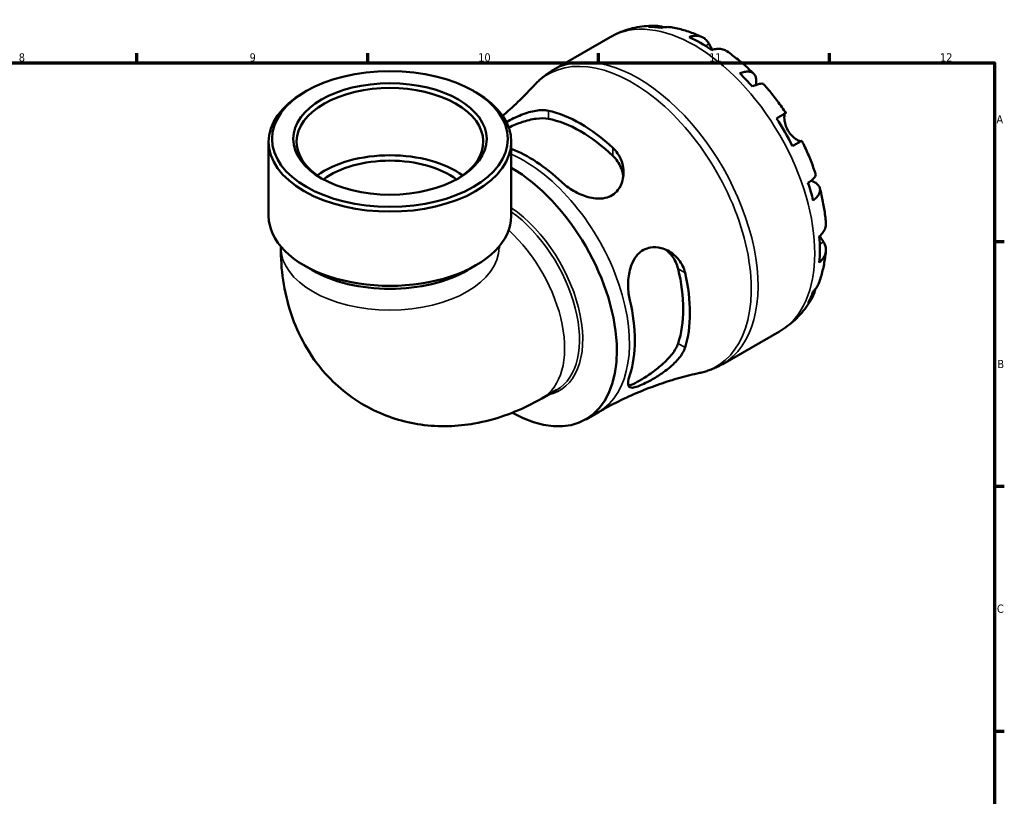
# Model space of a CAD drawing. Header units: millimetres. Extents: x 0 to 905, y 0 to 771.
# Tile 6 of 6: x 525 to 824, y 351 to 587. Entities that reach past the tile are written whole.
import ezdxf

# ---------------------------------------------------------------- set-up
doc = ezdxf.new("R2010")
doc.units = ezdxf.units.MM
for name, color, linetype, lineweight in [('Border (ISO)', 7, 'Continuous', 70), ('Visible (ISO)', 7, 'Continuous', 50), ('Visible Narrow (ISO)', 7, 'Continuous', 35)]:
    doc.layers.add(name, color=color, linetype=linetype, lineweight=lineweight)
doc.styles.add('Note Text (ISO)', font='tahoma.ttf')

# ---------------------------------------------------------------- blocks, each defined once
blk = doc.blocks.new('Borders Default Border')
at = {"layer": 'Border (ISO)'}
for p, q in [((560.67, 574), (560.67, 576.9)), ((630.75, 574), (630.75, 576.9)), ((700.83, 574), (700.83, 576.9)), ((770.92, 574), (770.92, 576.9)), ((821, 519.75), (823.9, 519.75)), ((821, 445.5), (823.9, 445.5)), ((821, 371.25), (823.9, 371.25))]:
    blk.add_line(p, q, dxfattribs=at)
at = {"layer": 'Border (ISO)', "flags": 128}
blk.add_lwpolyline([(20, 20), (20, 574), (821, 574), (821, 20), (20, 20)], dxfattribs=at)
at = {"layer": 'Border (ISO)', "color": 232, "true_color": 0xca0064, "char_height": 2.5, "attachment_point": 7, "style": 'Note Text (ISO)'}
for s, insert in [('8', (524.81, 574.34)), ('9', (594.88, 574.35)), ('10', (664.29, 574.35)), ('11', (734.37, 574.4)), ('12', (804.46, 574.4)), ('A', (821.59, 555.62)), ('B', (821.89, 481.37)), ('C', (821.73, 407.08))]:
    blk.add_mtext(s, dxfattribs=dict(at, insert=insert))

msp = doc.modelspace()

# ---------------------------------------------------------------- linework, layer by layer
at = {"layer": 'Visible (ISO)'}
for p, q in [((687.098, 571.87), (704.322, 581.789)), ((612.071, 565.427), (611.339, 565.003)), ((662.889, 565.427), (663.62, 565.003)), ((600.653, 527.525), (600.653, 550.065)), ((674.306, 527.525), (674.306, 550.065)), ((604.336, 518.282), (604.336, 518.075)), ((670.623, 518.282), (670.623, 518.075)), ((613.953, 511.071), (611.339, 512.588)), ((661.006, 511.071), (663.62, 512.588)), ((738.498, 482.612), (755.722, 492.531)), ((683.605, 472.184), (688.106, 474.775)), ((696.936, 465.81), (700.754, 468.009))]:
    msp.add_line(p, q, dxfattribs=at)
for centre, major_axis, ratio, start_param, end_param in [((731.737, 538.148), (-25.578, 44.417), 0.5780931, 5.8354042, 5.9494356), ((731.737, 538.148), (-25.578, 44.417), 0.5780931, 5.4049542, 5.5944875), ((637.48, 550.065), (-28.328, 0), 0.5758617, 2.378205, 7.046573), ((731.737, 538.148), (-25.578, 44.417), 0.5780931, 5.0500061, 5.1640375), ((637.48, 550.065), (-36.826, 0), 0.5758617, 5.5016397, 10.2063236), ((695.369, 517.204), (23.411, -40.654), 0.5780931, 2.0582112, 2.6580452), ((695.369, 517.204), (21.987, -38.182), 0.5780931, 2.0381235, 2.6781329), ((731.737, 538.148), (-25.578, 44.417), 0.5780931, 4.619556, 4.8090893), ((679.777, 508.226), (-22.623, 39.286), 0.5780931, 5.1890174, 5.6712281), ((637.48, 529.651), (-28.328, 0), 0.5758617, 3.8176232, 5.6071547), ((637.48, 529.651), (-25.495, 0), 0.5758617, 3.7993265, 5.6254514), ((674.32, 505.083), (22.616, -39.274), 0.5780931, 5.509829, 8.6417461), ((731.737, 538.148), (-25.578, 44.417), 0.5780931, 4.2646079, 4.3786393), ((637.48, 527.525), (-36.826, 0), 0.5758617, 0, 3.1415927), ((731.737, 538.148), (-25.578, 44.417), 0.5780931, 3.8341579, 4.0236912), ((695.369, 517.204), (21.987, -38.182), 0.5780931, 0.4673272, 1.1073366), ((637.48, 524.515), (33.144, 0), 0.5758617, 3.9231383, 5.5016397), ((695.369, 517.204), (23.411, -40.654), 0.5780931, 0.4874148, 1.0872489), ((731.737, 538.148), (25.578, -44.417), 0.5780931, 0.3376171, 0.4516485), ((679.777, 508.226), (-22.623, 39.286), 0.5780931, 3.6182211, 4.2396279)]:
    msp.add_ellipse(centre, major_axis=major_axis, ratio=ratio, start_param=start_param, end_param=end_param, dxfattribs=at)
for major_axis in [(35.796, 0), (29.358, 0)]:
    msp.add_ellipse((637.48, 550.907), major_axis=major_axis, ratio=0.5758617, dxfattribs=at)
for points, knots in [([(704.322, 581.789), (705.169, 582.277), (706.044, 582.715), (707.836, 583.487), (708.752, 583.821), (710.61, 584.382), (711.551, 584.609), (713.444, 584.96), (714.396, 585.084), (716.299, 585.235), (717.25, 585.261), (718.196, 585.242)], [5.49972085, 5.49972085, 5.49972085, 5.49972085, 5.56676099, 5.56676099, 5.63380113, 5.63380113, 5.70084126, 5.70084126, 5.7678814, 5.7678814, 5.83492154, 5.83492154, 5.83492154, 5.83492154]), ([(715.982, 584.957), (716.589, 585.129), (717.212, 585.22), (718.379, 585.259), (719.029, 585.207), (720.007, 584.998), (720.339, 584.903), (720.661, 584.791)], [0.23003486, 0.23003486, 0.23003486, 0.23003486, 0.44833783, 0.44833783, 0.67289568, 0.67289568, 0.78991665, 0.78991665, 0.78991665, 0.78991665]), ([(722.807, 584.802), (722.359, 584.877), (721.906, 584.901), (720.955, 584.857), (720.376, 584.762), (719.798, 584.587)], [6.57935547, 6.57935547, 6.57935547, 6.57935547, 6.75690579, 6.75690579, 6.97520876, 6.97520876, 6.97520876, 6.97520876]), ([(722.807, 584.802), (723.463, 584.691), (724.115, 584.561), (725.409, 584.263), (726.052, 584.096), (727.328, 583.727), (727.961, 583.525), (729.217, 583.089), (729.84, 582.855), (731.076, 582.357), (731.689, 582.092), (732.296, 581.813)], [5.94497245, 5.94497245, 5.94497245, 5.94497245, 5.99255162, 5.99255162, 6.04013079, 6.04013079, 6.08770996, 6.08770996, 6.13528912, 6.13528912, 6.18286829, 6.18286829, 6.18286829, 6.18286829]), ([(728.308, 581.838), (728.857, 582.024), (729.393, 582.137), (730.357, 582.229), (730.87, 582.213), (731.829, 582.022), (732.275, 581.848), (733.024, 581.411), (733.396, 581.107), (733.967, 580.445), (734.186, 580.113), (734.366, 579.767)], [0.2300371, 0.2300371, 0.2300371, 0.2300371, 0.4481544, 0.4481544, 0.6727436, 0.6727436, 0.8973328, 0.8973328, 1.1227327, 1.1227327, 1.2981486, 1.2981486, 1.2981486, 1.2981486]), ([(734.366, 579.767), (734.433, 579.639), (734.505, 579.501), (734.668, 579.196), (734.758, 579.028), (734.98, 578.624), (735.114, 578.385), (735.295, 578.076), (735.331, 578.014), (735.367, 577.953)], [-0.78516465, -0.78516465, -0.78516465, -0.78516465, -0.71674204, -0.71674204, -0.64259311, -0.64259311, -0.54817339, -0.54817339, -0.52513775, -0.52513775, -0.52513775, -0.52513775]), ([(739.777, 577.507), (739.688, 577.569), (739.598, 577.627), (739.134, 577.898), (738.688, 578.072), (737.729, 578.263), (737.216, 578.279), (736.252, 578.187), (735.716, 578.074), (735.167, 577.888)], [6.2608959, 6.2608959, 6.2608959, 6.2608959, 6.31513039, 6.31513039, 6.53971958, 6.53971958, 6.76430877, 6.76430877, 6.98242607, 6.98242607, 6.98242607, 6.98242607]), ([(739.777, 577.508), (740.349, 577.111), (740.915, 576.701), (742.037, 575.859), (742.592, 575.426), (743.691, 574.537), (744.235, 574.082), (745.31, 573.149), (745.842, 572.672), (746.893, 571.697), (747.412, 571.199), (747.926, 570.691)], [0.10215415, 0.10215415, 0.10215415, 0.10215415, 0.15041409, 0.15041409, 0.19867404, 0.19867404, 0.24693398, 0.24693398, 0.29519393, 0.29519393, 0.34345388, 0.34345388, 0.34345388, 0.34345388]), ([(681.221, 567.133), (681.56, 567.504), (681.91, 567.866), (682.632, 568.569), (683.005, 568.91), (683.77, 569.569), (684.164, 569.887), (684.97, 570.498), (685.384, 570.791), (686.228, 571.351), (686.659, 571.618), (687.098, 571.87)], [5.31717375, 5.31717375, 5.31717375, 5.31717375, 5.35368317, 5.35368317, 5.39019259, 5.39019259, 5.42670201, 5.42670201, 5.46321143, 5.46321143, 5.49972085, 5.49972085, 5.49972085, 5.49972085]), ([(743.676, 570.837), (744.197, 571.044), (744.692, 571.188), (745.556, 571.353), (746.002, 571.385), (746.8, 571.311), (747.152, 571.205), (747.713, 570.904), (747.973, 570.682), (748.374, 570.113), (748.514, 569.765), (748.674, 569.04), (748.708, 568.596), (748.663, 567.843), (748.629, 567.567), (748.58, 567.288)], [0.2300349, 0.2300349, 0.2300349, 0.2300349, 0.4483378, 0.4483378, 0.6728957, 0.6728957, 0.8974535, 0.8974535, 1.1226267, 1.1226267, 1.3478, 1.3478, 1.5738057, 1.5738057, 1.6947899, 1.6947899, 1.6947899, 1.6947899]), ([(681.221, 567.133), (679.868, 565.648), (678.433, 564.163), (675.406, 561.219), (673.815, 559.76), (671.996, 558.195), (671.839, 558.061), (671.682, 557.927)], [5.31717375, 5.31717375, 5.31717375, 5.31717375, 5.353683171, 5.353683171, 5.390192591, 5.390192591, 5.393620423, 5.393620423, 5.393620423, 5.393620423]), ([(750.974, 567.477), (750.893, 567.567), (750.78, 567.629), (750.463, 567.713), (750.206, 567.719), (749.573, 567.618), (749.196, 567.513), (748.435, 567.239), (747.985, 567.049), (747.492, 566.812)], [6.14481821, 6.14481821, 6.14481821, 6.14481821, 6.3077901, 6.3077901, 6.53234794, 6.53234794, 6.75690579, 6.75690579, 6.97520876, 6.97520876, 6.97520876, 6.97520876]), ([(750.974, 567.477), (751.456, 566.936), (751.931, 566.387), (752.867, 565.272), (753.328, 564.706), (754.235, 563.558), (754.681, 562.977), (755.559, 561.8), (755.99, 561.204), (756.836, 559.999), (757.251, 559.39), (757.658, 558.774)], [0.44157516, 0.44157516, 0.44157516, 0.44157516, 0.4894013, 0.4894013, 0.53722743, 0.53722743, 0.58505357, 0.58505357, 0.6328797, 0.6328797, 0.68070584, 0.68070584, 0.68070584, 0.68070584]), ([(672.823, 556.024), (673.536, 556.424), (674.276, 556.812), (676.557, 557.918), (678.134, 558.556), (681.096, 559.415), (682.495, 559.657), (684.407, 559.668), (685.014, 559.611), (685.568, 559.49)], [-1.6697493, -1.6697493, -1.6697493, -1.6697493, -1.4184679, -1.4184679, -0.9070726, -0.9070726, -0.4224468, -0.4224468, -0.1748914, -0.1748914, -0.1748914, -0.1748914]), ([(673.53, 554.397), (674.85, 555.005), (676.259, 555.573), (678.976, 556.481), (680.477, 556.867), (683.261, 557.247), (684.544, 557.238), (685.568, 557.041)], [3.8575752, 3.8575752, 3.8575752, 3.8575752, 4.2763526, 4.2763526, 4.7341023, 4.7341023, 5.1918519, 5.1918519, 5.1918519, 5.1918519]), ([(754.825, 557.153), (755.294, 557.423), (755.711, 557.663), (756.391, 558.053), (756.714, 558.238), (757.219, 558.527), (757.4, 558.63), (757.618, 558.754), (757.674, 558.784), (757.639, 558.761), (757.578, 558.725), (757.483, 558.669)], [0.2300371, 0.2300371, 0.2300371, 0.2300371, 0.4481544, 0.4481544, 0.6727436, 0.6727436, 0.8973328, 0.8973328, 1.1227327, 1.1227327, 1.2981486, 1.2981486, 1.2981486, 1.2981486]), ([(757.483, 558.669), (757.463, 558.657), (757.444, 558.641), (757.375, 558.565), (757.33, 558.479), (757.252, 558.231), (757.22, 558.066), (757.173, 557.578), (757.172, 557.224), (757.258, 556.34), (757.36, 555.802), (757.71, 554.666), (757.963, 554.078), (758.283, 553.522)], [-0.78090098, -0.78090098, -0.78090098, -0.78090098, -0.74249641, -0.74249641, -0.64168011, -0.64168011, -0.53308797, -0.53308797, -0.37727943, -0.37727943, -0.19250343, -0.19250343, 0, 0, 0, 0]), ([(758.283, 553.522), (758.473, 553.194), (758.684, 552.88), (759.155, 552.271), (759.415, 551.981), (760.029, 551.382), (760.382, 551.097), (761.032, 550.653), (761.323, 550.494), (761.742, 550.315), (761.891, 550.269), (762.125, 550.227), (762.213, 550.227), (762.279, 550.246)], [0, 0, 0, 0, 0.11375655, 0.11375655, 0.23538098, 0.23538098, 0.39430899, 0.39430899, 0.54630686, 0.54630686, 0.65204055, 0.65204055, 0.7489387, 0.7489387, 0.7489387, 0.7489387]), ([(762.508, 550.374), (762.507, 550.374), (762.453, 550.344), (762.25, 550.23), (762.069, 550.127), (761.564, 549.838), (761.241, 549.653), (760.561, 549.262), (760.144, 549.023), (759.675, 548.753)], [6.1219887, 6.1219887, 6.1219887, 6.1219887, 6.31513039, 6.31513039, 6.53971958, 6.53971958, 6.76430877, 6.76430877, 6.98242607, 6.98242607, 6.98242607, 6.98242607]), ([(762.508, 550.374), (762.838, 549.713), (763.158, 549.049), (763.779, 547.713), (764.079, 547.042), (764.66, 545.693), (764.941, 545.016), (765.481, 543.656), (765.741, 542.974), (766.239, 541.605), (766.478, 540.919), (766.705, 540.231)], [0.89009478, 0.89009478, 0.89009478, 0.89009478, 0.93792256, 0.93792256, 0.98575034, 0.98575034, 1.03357813, 1.03357813, 1.08140591, 1.08140591, 1.12923369, 1.12923369, 1.12923369, 1.12923369]), ([(705.169, 548.202), (705.711, 547.697), (706.189, 547.138), (707.385, 545.395), (707.915, 544.115), (708.493, 541.311), (708.47, 539.769), (707.825, 537.276), (707.355, 536.275), (706.201, 534.811), (705.622, 534.287), (704.315, 533.478), (703.612, 533.193), (701.898, 532.794), (700.882, 532.75), (698.373, 532.998), (696.875, 533.432), (693.931, 534.693), (692.486, 535.541), (690.622, 536.939), (690.078, 537.397), (689.578, 537.87)], [-3.8955804, -3.8955804, -3.8955804, -3.8955804, -3.6535708, -3.6535708, -3.19293, -3.19293, -2.6729658, -2.6729658, -2.284942, -2.284942, -2.0060777, -2.0060777, -1.7415575, -1.7415575, -1.4079212, -1.4079212, -0.9369214, -0.9369214, -0.4425319, -0.4425319, -0.2186521, -0.2186521, -0.2186521, -0.2186521]), ([(705.169, 545.753), (706.193, 544.771), (707.052, 543.547), (707.98, 541.362), (708.218, 540.45), (708.328, 539.563)], [-1.7544572, -1.7544572, -1.7544572, -1.7544572, -1.29670755, -1.29670755, -0.99224348, -0.99224348, -0.99224348, -0.99224348]), ([(764.376, 537.568), (764.829, 537.874), (765.22, 538.168), (765.839, 538.687), (766.12, 538.958), (766.526, 539.452), (766.65, 539.675), (766.739, 539.988), (766.742, 540.116), (766.705, 540.231)], [0.23003486, 0.23003486, 0.23003486, 0.23003486, 0.44833783, 0.44833783, 0.67289568, 0.67289568, 0.89745353, 0.89745353, 1.0611692, 1.0611692, 1.0611692, 1.0611692]), ([(765.309, 538.248), (765.592, 538.147), (765.864, 538.033), (766.551, 537.692), (766.917, 537.443), (767.463, 536.946), (767.692, 536.652), (767.983, 536.024), (768.044, 535.69), (768.022, 535.058), (767.937, 534.702), (767.6, 533.977), (767.347, 533.609), (766.77, 532.946), (766.398, 532.592), (765.957, 532.245)], [5.5033678, 5.5033678, 5.5033678, 5.5033678, 5.6314379, 5.6314379, 5.8574437, 5.8574437, 6.0826169, 6.0826169, 6.3077901, 6.3077901, 6.5323479, 6.5323479, 6.7569058, 6.7569058, 6.9752088, 6.9752088, 6.9752088, 6.9752088]), ([(767.966, 535.983), (768.149, 535.285), (768.321, 534.585), (768.64, 533.187), (768.788, 532.488), (769.059, 531.089), (769.182, 530.39), (769.403, 528.994), (769.501, 528.296), (769.671, 526.903), (769.743, 526.208), (769.801, 525.514)], [1.22732598, 1.22732598, 1.22732598, 1.22732598, 1.27558312, 1.27558312, 1.32384026, 1.32384026, 1.3720974, 1.3720974, 1.42035454, 1.42035454, 1.46861168, 1.46861168, 1.46861168, 1.46861168]), ([(767.817, 521.335), (768.254, 521.717), (768.621, 522.123), (769.184, 522.908), (769.428, 523.36), (769.744, 524.282), (769.817, 524.753), (769.816, 525.292), (769.811, 525.402), (769.801, 525.514)], [0.23003714, 0.23003714, 0.23003714, 0.23003714, 0.44815444, 0.44815444, 0.67274363, 0.67274363, 0.89733283, 0.89733283, 0.95341572, 0.95341572, 0.95341572, 0.95341572]), ([(767.975, 521.477), (768.083, 521.283), (768.19, 521.097), (768.435, 520.681), (768.569, 520.46), (768.826, 520.045), (768.946, 519.853), (769.06, 519.675), (769.064, 519.669), (769.067, 519.663)], [-2.85672969, -2.85672969, -2.85672969, -2.85672969, -2.78540812, -2.78540812, -2.69094331, -2.69094331, -2.59427293, -2.59427293, -2.59108226, -2.59108226, -2.59108226, -2.59108226]), ([(604.336, 518.075), (604.336, 511.491), (605.196, 504.684), (609.6, 491.549), (612.968, 485.19), (621.721, 475.426), (626.403, 471.743), (636.44, 466.575), (641.684, 464.975), (652.479, 463.445), (657.987, 463.672), (669.477, 465.682), (675.254, 467.814), (681.56, 471.038), (682.592, 471.6), (683.605, 472.184)], [3.1415927, 3.1415927, 3.1415927, 3.1415927, 3.4557519, 3.4557519, 3.7412138, 3.7412138, 3.9561089, 3.9561089, 4.1569694, 4.1569694, 4.378595, 4.378595, 4.6566571, 4.6566571, 4.712389, 4.712389, 4.712389, 4.712389]), ([(710.298, 501.981), (710.14, 502.644), (710.016, 503.337), (709.741, 505.59), (709.722, 507.208), (710.067, 510.355), (710.429, 511.889), (711.457, 514.226), (712.001, 515.104), (713.203, 516.413), (713.8, 516.888), (715.137, 517.624), (715.864, 517.868), (717.67, 518.159), (718.75, 518.086), (721.202, 517.459), (722.542, 516.748), (724.765, 514.869), (725.673, 513.722), (726.636, 511.736), (726.889, 511.026), (727.06, 510.286)], [-3.8481612, -3.8481612, -3.8481612, -3.8481612, -3.6270332, -3.6270332, -3.149235, -3.149235, -2.6745547, -2.6745547, -2.3368508, -2.3368508, -2.0716963, -2.0716963, -1.7982934, -1.7982934, -1.4184679, -1.4184679, -0.9070726, -0.9070726, -0.4224468, -0.4224468, -0.1748914, -0.1748914, -0.1748914, -0.1748914]), ([(721.135, 517.36), (721.857, 516.817), (722.535, 516.149), (723.971, 514.242), (724.603, 512.885), (724.942, 511.505)], [4.42692359, 4.42692359, 4.42692359, 4.42692359, 4.73410227, 4.73410227, 5.19185191, 5.19185191, 5.19185191, 5.19185191]), ([(769.067, 519.663), (769.276, 519.336), (769.453, 518.981), (769.739, 518.159), (769.815, 517.686), (769.817, 516.823), (769.744, 516.352), (769.428, 515.429), (769.184, 514.978), (768.621, 514.193), (768.254, 513.786), (767.817, 513.405)], [5.9143146, 5.9143146, 5.9143146, 5.9143146, 6.0897305, 6.0897305, 6.3151304, 6.3151304, 6.5397196, 6.5397196, 6.7643088, 6.7643088, 6.9824261, 6.9824261, 6.9824261, 6.9824261]), ([(769.799, 516.875), (769.738, 516.209), (769.662, 515.545), (769.478, 514.225), (769.37, 513.568), (769.122, 512.262), (768.981, 511.612), (768.666, 510.322), (768.491, 509.682), (768.104, 508.411), (767.893, 507.781), (767.663, 507.157)], [1.67115243, 1.67115243, 1.67115243, 1.67115243, 1.71873148, 1.71873148, 1.76631053, 1.76631053, 1.81388958, 1.81388958, 1.86146863, 1.86146863, 1.90904768, 1.90904768, 1.90904768, 1.90904768]), ([(766.585, 505.305), (766.521, 504.957), (766.433, 504.607), (766.12, 503.644), (765.839, 503.056), (765.22, 502.067), (764.829, 501.575), (764.376, 501.136)], [6.41028672, 6.41028672, 6.41028672, 6.41028672, 6.53234794, 6.53234794, 6.75690579, 6.75690579, 6.97520876, 6.97520876, 6.97520876, 6.97520876]), ([(765.957, 504.638), (766.398, 505.05), (766.77, 505.502), (767.291, 506.31), (767.501, 506.723), (767.662, 507.157)], [0.23003486, 0.23003486, 0.23003486, 0.23003486, 0.44833783, 0.44833783, 0.62985271, 0.62985271, 0.62985271, 0.62985271]), ([(765.752, 502.942), (765.293, 502.103), (764.792, 501.282), (763.702, 499.689), (763.114, 498.917), (761.851, 497.434), (761.177, 496.724), (759.747, 495.38), (758.991, 494.746), (757.407, 493.568), (756.579, 493.024), (755.722, 492.531)], [2.01902344, 2.01902344, 2.01902344, 2.01902344, 2.0868444, 2.0868444, 2.15466535, 2.15466535, 2.2224863, 2.2224863, 2.29030725, 2.29030725, 2.3581282, 2.3581282, 2.3581282, 2.3581282]), ([(727.06, 487.623), (726.893, 487.093), (726.648, 486.551), (725.734, 484.965), (724.89, 483.927), (722.748, 481.811), (721.4, 480.739), (718.916, 479.033), (717.813, 478.355), (715.967, 477.321), (715.222, 476.935), (713.867, 476.291), (713.268, 476.035), (712.064, 475.6), (711.517, 475.464), (710.476, 475.404), (710.101, 475.591), (709.721, 476.422), (709.733, 477.091), (710.013, 478.386), (710.138, 478.833), (710.298, 479.319)], [-3.8955804, -3.8955804, -3.8955804, -3.8955804, -3.6535708, -3.6535708, -3.19293, -3.19293, -2.6729658, -2.6729658, -2.284942, -2.284942, -2.0060777, -2.0060777, -1.7415575, -1.7415575, -1.4079212, -1.4079212, -0.9369214, -0.9369214, -0.4425319, -0.4425319, -0.2186521, -0.2186521, -0.2186521, -0.2186521]), ([(724.942, 488.843), (724.603, 487.854), (723.971, 486.736), (722.252, 484.511), (721.168, 483.402), (719.023, 481.5), (717.824, 480.562), (715.447, 478.881), (714.272, 478.134), (713.283, 477.565), (712.294, 476.996), (711.398, 476.55), (710.388, 476.198), (710.11, 476.131), (709.874, 476.107)], [-1.7544572, -1.7544572, -1.7544572, -1.7544572, -1.2967075, -1.2967075, -0.8389579, -0.8389579, -0.419479, -0.419479, 0, 0, 0, 0.419479, 0.419479, 0.6170295, 0.6170295, 0.6170295, 0.6170295]), ([(738.498, 482.612), (738.059, 482.359), (737.612, 482.12), (736.704, 481.671), (736.243, 481.461), (735.31, 481.07), (734.837, 480.89), (733.883, 480.558), (733.402, 480.407), (732.431, 480.135), (731.942, 480.014), (731.451, 479.907)], [2.3581282, 2.3581282, 2.3581282, 2.3581282, 2.39463762, 2.39463762, 2.43114704, 2.43114704, 2.46765646, 2.46765646, 2.50416588, 2.50416588, 2.5406753, 2.5406753, 2.5406753, 2.5406753]), ([(700.754, 468.009), (702.752, 469.159), (704.785, 470.245), (708.894, 472.278), (710.969, 473.224), (715.129, 474.966), (717.213, 475.762), (721.357, 477.202), (723.417, 477.847), (727.482, 478.986), (729.488, 479.482), (731.451, 479.907)], [2.3581282, 2.3581282, 2.3581282, 2.3581282, 2.39463762, 2.39463762, 2.43114704, 2.43114704, 2.46765646, 2.46765646, 2.50416588, 2.50416588, 2.5406753, 2.5406753, 2.5406753, 2.5406753])]:
    msp.add_open_spline(points, degree=3, knots=knots, dxfattribs=at)
msp.add_open_spline([(670.623, 518.075), (670.623, 517.867), (670.634, 517.756), (670.634, 517.756)], degree=3, dxfattribs=at)
at = {"layer": 'Visible Narrow (ISO)'}
for p, q in [((734.366, 579.767), (733.265, 579.134)), ((685.568, 557.041), (685.568, 559.49)), ((757.483, 558.669), (754.832, 557.142)), ((705.169, 548.202), (705.169, 545.753)), ((769.067, 519.663), (767.949, 519.019)), ((724.942, 511.505), (727.06, 510.286)), ((727.06, 487.623), (724.942, 488.843))]:
    msp.add_line(p, q, dxfattribs=at)
for centre, major_axis, ratio, start_param, end_param in [((730.022, 537.16), (-25.7, 44.629), 0.5780931, 3.1415927, 6.2831853), ((712.798, 527.241), (25.7, -44.629), 0.5780931, 0, 3.1415927), ((710.99, 526.2), (-25.539, 44.35), 0.5780931, 2.9590456, 6.4657324), ((678.138, 507.282), (22.616, -39.274), 0.5780931, 0, 2.4780004), ((672.129, 503.821), (16.845, -29.251), 0.5780931, 6.0926691, 8.5499583), ((671.566, 503.497), (16.54, -28.722), 0.5780931, 0, 2.2409366), ((667.065, 500.905), (16.54, -28.722), 0.5780931, 0, 2.0782498), ((637.48, 518.075), (33.144, 0), 0.5758617, 3.1415927, 6.2831853)]:
    msp.add_ellipse(centre, major_axis=major_axis, ratio=ratio, start_param=start_param, end_param=end_param, dxfattribs=at)

# ---------------------------------------------------------------- block references
msp.add_blockref('Borders Default Border', (0, 0))

doc.saveas('drawing.dxf')
